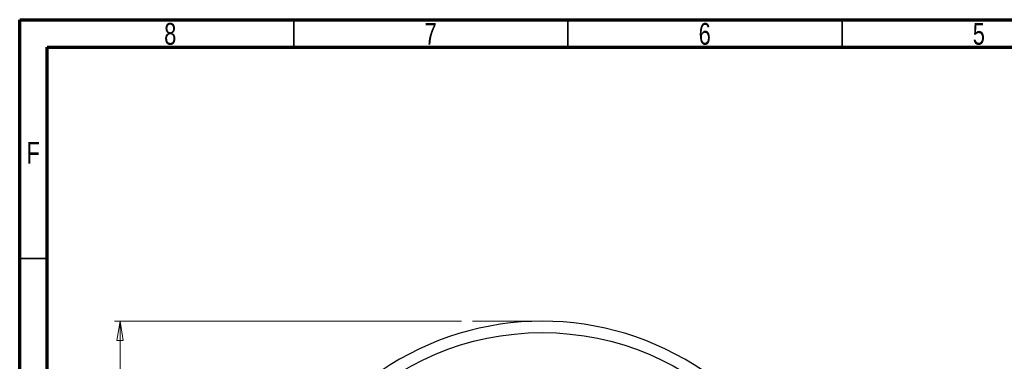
# Model space of a CAD drawing. Header units: inches. Extents: x 0.6 to 16.3, y 0.2 to 11.5.
# Tile 8 of 16: x 0.6 to 7.7, y 9 to 11.5. Entities that reach past the tile are written whole.
import ezdxf

# ---------------------------------------------------------------- set-up
doc = ezdxf.new("R2010")
doc.units = ezdxf.units.IN
doc.header["$MEASUREMENT"] = 0
doc.linetypes.add('CENTERX2', pattern=[0.8, 0.5, -0.1, 0.1, -0.1])
doc.styles.add('SLDTEXTSTYLE0', font='TXT', dxfattribs={"width": 0.75})
doc.dimstyles.new('SLDDIMSTYLE0', dxfattribs={"dimtxt": 0.137795, "dimasz": 0.14, "dimexe": 0, "dimexo": 0.0625, "dimgap": 0.034449, "dimtad": 0, "dimtih": 1, "dimtoh": 1, "dimdec": 1, "dimlfac": 1.5, "dimrnd": 1e-09, "dimzin": 12, "dimdsep": 46, "dimtxsty": 'SLDTEXTSTYLE0', "dimblk1": 'CLOSED', "dimblk2": 'CLOSED', "dimsah": 1, "dimcen": 0.09, "dimadec": 0, "dimazin": 3, "dimtfac": 1, "dimtofl": 0, "dimtmove": 0, "dimatfit": 3, "dimldrblk": 'CLOSED', "dimfxl": 0, "dimfrac": 2, "dimtolj": 1, "dimtzin": 12, "dimarcsym": 0})

# ---------------------------------------------------------------- blocks, each defined once
blk = doc.blocks.new('_Closed')
at = {"color": 0, "linetype": 'ByBlock', "lineweight": -2}
for p, q in [((-1, 0.166667), (0, 0)), ((-1, 0.166667), (-1, -0.166667)), ((0, 0), (-1, -0.166667)), ((0, 0), (-1, 0))]:
    blk.add_line(p, q, dxfattribs=at)
blk = doc.blocks.new('_D')
at = {"color": 7, "linetype": 'Continuous', "lineweight": 0}
for p, q in [((3.7642, 9.3328), (1.2716, 9.3328)), ((1.311, 9.3328), (1.311, 8.4175)), ((1.1582, 8.3895), (1.1163, 8.3895)), ((1.1163, 8.3895), (1.1163, 8.1707)), ((1.4637, 8.3895), (1.5057, 8.3895)), ((1.5057, 8.3895), (1.5057, 8.1707)), ((1.1163, 8.1707), (1.1582, 8.1707)), ((1.5057, 8.1707), (1.4637, 8.1707)), ((1.311, 4.4631), (1.311, 7.9646)), ((3.0976, 4.4631), (1.2716, 4.4631))]:
    blk.add_line(p, q, dxfattribs=at)
at = {"color": 7, "linetype": 'Continuous', "lineweight": 18, "xscale": 0.14, "yscale": 0.14}
for p, rotation in [((1.311, 9.3328), 90.0000000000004), ((1.311, 4.4631), 270.0000000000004)]:
    blk.add_blockref('_Closed', p, dxfattribs=dict(at, rotation=rotation))
at = {"color": 7, "linetype": 'Continuous', "lineweight": 18, "char_height": 0.1378, "attachment_point": 1, "style": 'SLDTEXTSTYLE0'}
for s, insert in [('186', (1.1582, 8.3484)), ('7.3', (1.1837, 8.1422))]:
    blk.add_mtext(s, dxfattribs=dict(at, insert=insert))

msp = doc.modelspace()

# ---------------------------------------------------------------- linework, layer by layer
at = {"color": 7, "linetype": 'Continuous', "lineweight": 70}
for p, q in [((0.5906, 0.1969), (0.5906, 11.4961)), ((0.5906, 11.4961), (16.3386, 11.4961)), ((0.7874, 0.3937), (0.7874, 11.2992)), ((0.7874, 11.2992), (16.1417, 11.2992))]:
    msp.add_line(p, q, dxfattribs=at)
at = {"color": 7, "linetype": 'Continuous', "lineweight": 35}
for p, q in [((2.5591, 11.2992), (2.5591, 11.4961)), ((4.5276, 11.2992), (4.5276, 11.4961)), ((6.4961, 11.2992), (6.4961, 11.4961)), ((0.7874, 9.7835), (0.5906, 9.7835))]:
    msp.add_line(p, q, dxfattribs=at)
at = {"color": 7, "linetype": 'CENTERX2', "lineweight": 18}
msp.add_line((4.3431, 9.3328), (3.8036, 9.3328), dxfattribs=at)
at = {"color": 7, "linetype": 'Continuous', "lineweight": 25}
msp.add_circle((4.3431, 7.2795), 1.9709, dxfattribs=at)
msp.add_arc((4.3431, 7.2795), 2.0533, 55.68388, 124.31612, dxfattribs=at)

# ---------------------------------------------------------------- texts
at = {"color": 7, "linetype": 'Continuous', "lineweight": 0, "char_height": 0.1562, "attachment_point": 2, "style": 'SLDTEXTSTYLE0'}
for s, insert in [('8', (1.6717, 11.4728)), ('7', (3.5417, 11.4728)), ('6', (5.5102, 11.4728)), ('5', (7.4787, 11.4728)), ('F', (0.6873, 10.6191))]:
    msp.add_mtext(s, dxfattribs=dict(at, insert=insert))

# ---------------------------------------------------------------- dimensions: what is measured, and where the dimension line sits
at = {"color": 7, "linetype": 'Continuous', "lineweight": 18}
dim = msp.add_linear_dim(base=(1.311, 4.4631), p1=(3.8036, 9.3328), p2=(3.137, 4.4631), angle=90, dimstyle='SLDDIMSTYLE0', dxfattribs=at)
dim.commit()
dim.dimension.update_dxf_attribs({"geometry": '_D', "text_midpoint": (1.311, 8.191), "dimtype": 160})

doc.saveas('drawing.dxf')
